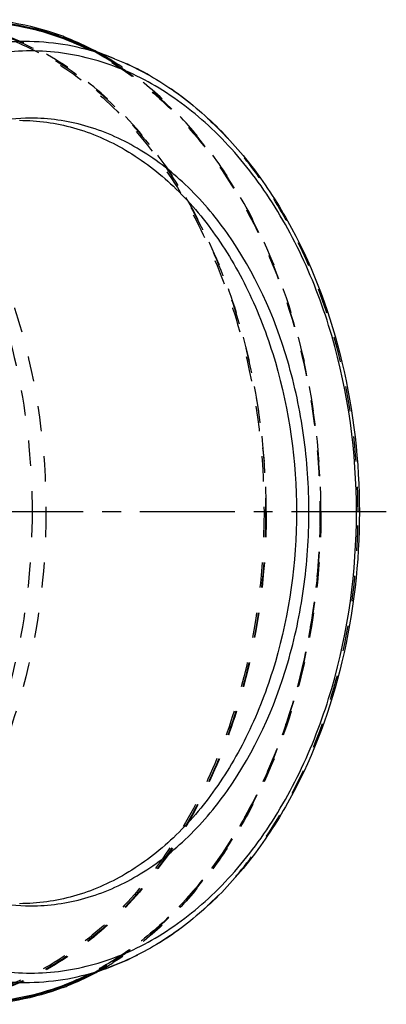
# Model space of a CAD drawing. Header units: millimetres. Extents: x 286 to 716, y 372 to 633.
# Tile 13 of 13: x 621 to 716, y 372 to 626. Entities that reach past the tile are written whole.
import ezdxf

# ---------------------------------------------------------------- set-up
doc = ezdxf.new("R2010")
doc.units = ezdxf.units.MM
doc.header["$LTSCALE"] = 65.185185
doc.linetypes.add('CENTER', pattern=[0.6, 0.375, -0.075, 0.075, -0.075])
doc.linetypes.add('HIDDEN', pattern=[0.2, 0.1, -0.1])
doc.layers.add('KOERPER', color=7, linetype='CONTINUOUS')
doc.layers.add('KONST.EL_MIT_GEO', color=7, linetype='CONTINUOUS')

msp = doc.modelspace()

# ---------------------------------------------------------------- linework, layer by layer
at = {"layer": 'KOERPER', "color": 8, "linetype": 'HIDDEN'}
msp.add_line((633.3, 620.79), (633.3, 620.79), dxfattribs=at)
at = {"layer": 'KOERPER', "color": 2, "linetype": 'CENTER'}
msp.add_line((715.83, 498.98), (286.14, 498.98), dxfattribs=at)
at = {"layer": 'KOERPER', "color": 7, "linetype": 'Continuous'}
msp.add_line((633.38, 376.95), (633.32, 376.93), dxfattribs=at)
for centre, radius, start, end in [((607.47, 555.8), 70.42, 68.3247, 68.8923), ((606.98, 554.45), 71.6, 64.2953, 68.3611), ((606.32, 553.09), 73.36, 62.0657, 68.2715), ((606.77, 443.97), 72.11, 291.656, 295.7247), ((606.3, 444.9), 73.4, 291.7269, 297.9137), ((607.54, 441.96), 70.22, 290.7543, 291.6741)]:
    msp.add_arc(centre, radius, start, end, dxfattribs=at)
at = {"layer": 'KOERPER', "color": 8, "linetype": 'HIDDEN'}
for centre, radius, start, end in [((605.15, 550.65), 75.81, 58.1379, 64.2973), ((604.21, 549.12), 77.86, 58.1419, 62.06), ((604.68, 448.15), 76.78, 295.7755, 301.8177), ((604.26, 448.73), 77.74, 297.9201, 301.8603)]:
    msp.add_arc(centre, radius, start, end, dxfattribs=at)
for points, knots in [([(684.84, 498.98), (684.84, 515.33), (681.55, 539.73), (670.45, 569.42), (659.35, 588.77), (645.76, 604.77), (630.13, 616.78), (613, 624.26), (600.94, 625.98), (595.04, 625.98)], [0, 0, 0, 0, 0.28679, 0.42395, 0.553971, 0.675795, 0.789521, 0.896637, 1, 1, 1, 1]), ([(633.3, 620.79), (638.06, 618.92), (647.44, 613.98), (660.11, 603.73), (671.41, 590.75), (684.54, 569.86), (695.77, 539.02), (698.75, 512.52), (698.75, 498.98)], [0, 0, 0, 0, 0.105172, 0.215977, 0.333277, 0.457184, 0.721595, 1, 1, 1, 1]), ([(645.17, 615.04), (649.22, 612.52), (657.08, 606.61), (667.54, 595.72), (676.78, 582.84), (687.38, 563.03), (696.4, 534.9), (700.02, 498.97), (696.4, 463.04), (687.38, 434.91), (676.78, 415.1), (667.54, 402.22), (657.07, 391.33), (649.21, 385.42), (645.16, 382.91)], [0, 0, 0, 0, 0.053768, 0.110324, 0.169789, 0.232045, 0.363274, 0.500005, 0.636735, 0.767962, 0.830216, 0.88968, 0.946233, 1, 1, 1, 1]), ([(698.98, 498.98), (698.98, 511.11), (696.58, 534.97), (687.56, 563.13), (676.95, 582.98), (667.7, 595.89), (657.22, 606.8), (649.36, 612.73), (645.3, 615.25)], [0, 0, 0, 0, 0.273436, 0.535882, 0.660394, 0.779331, 0.892452, 1, 1, 1, 1]), ([(684.84, 498.98), (684.84, 482.62), (681.55, 458.22), (670.45, 428.53), (659.35, 409.18), (645.76, 393.18), (630.13, 381.17), (613, 373.69), (600.94, 371.98), (595.04, 371.98)], [0, 0, 0, 0, 0.28679, 0.42395, 0.553971, 0.675795, 0.789521, 0.896637, 1, 1, 1, 1]), ([(698.98, 498.98), (698.98, 486.84), (696.58, 462.98), (687.56, 434.82), (676.95, 414.97), (667.7, 402.06), (657.22, 391.15), (649.35, 385.22), (645.3, 382.7)], [0, 0, 0, 0, 0.273437, 0.535883, 0.660395, 0.779331, 0.892452, 1, 1, 1, 1])]:
    msp.add_open_spline(points, degree=3, knots=knots, dxfattribs=at)
at = {"layer": 'KOERPER', "color": 7, "linetype": 'Continuous'}
for points, knots in [([(632.83, 621.49), (631.49, 622.01), (626.13, 623.89), (620.53, 625.1), (616.31, 625.57)], [0, 0, 0, 0, 0.253348, 1, 1, 1, 1]), ([(616.33, 625.3), (617.77, 625.14), (623.58, 624.28), (629.27, 622.63), (633.38, 621)], [0, 0, 0, 0, 0.247482, 1, 1, 1, 1]), ([(616.5, 625.01), (617.92, 624.85), (623.64, 624), (629.25, 622.38), (633.3, 620.79)], [0, 0, 0, 0, 0.247525, 1, 1, 1, 1]), ([(633.32, 376.93), (629.45, 375.4), (621.51, 373.05), (613.26, 372.24), (609.18, 372.24)], [0, 0, 0, 0, 0.504474, 1, 1, 1, 1]), ([(632.42, 376.3), (628.69, 374.89), (621.04, 372.72), (613.11, 371.98), (609.18, 371.98)], [0, 0, 0, 0, 0.504136, 1, 1, 1, 1])]:
    msp.add_open_spline(points, degree=3, knots=knots, dxfattribs=at)
at = {"layer": 'KONST.EL_MIT_GEO', "color": 7, "linetype": 'Continuous'}
for p, q in [((645.72, 615.91), (633.3, 620.79)), ((645.72, 382.04), (633.3, 377.16))]:
    msp.add_line(p, q, dxfattribs=at)
at = {"layer": 'KONST.EL_MIT_GEO', "color": 8, "linetype": 'HIDDEN'}
for p, q in [((645.72, 615.91), (645.72, 615.91)), ((645.72, 382.04), (645.72, 382.04)), ((633.3, 377.16), (633.3, 377.16))]:
    msp.add_line(p, q, dxfattribs=at)
for points, knots in [([(505.38, 498.98), (505.38, 515.31), (508.67, 539.67), (519.75, 569.31), (530.82, 588.63), (544.39, 604.6), (560, 616.59), (577.11, 624.07), (595.04, 626.61), (612.97, 624.07), (630.08, 616.59), (645.69, 604.6), (659.25, 588.63), (670.33, 569.31), (681.41, 539.67), (684.7, 515.31), (684.7, 498.98)], [0, 0, 0, 0, 0.143397, 0.211969, 0.276975, 0.33789, 0.394756, 0.448316, 0.5, 0.551683, 0.605244, 0.66211, 0.723025, 0.788031, 0.856603, 1, 1, 1, 1]), ([(538.57, 625.47), (544.45, 625.47), (556.47, 623.77), (573.52, 616.31), (589.1, 604.35), (602.64, 588.41), (613.69, 569.14), (624.74, 539.57), (628.02, 515.27), (628.02, 498.98)], [0, 0, 0, 0, 0.103369, 0.210492, 0.324226, 0.446059, 0.57609, 0.713256, 1, 1, 1, 1]), ([(594.83, 625.47), (600.7, 625.47), (612.72, 623.77), (629.78, 616.31), (645.36, 604.35), (658.89, 588.42), (669.94, 569.14), (681, 539.57), (684.28, 515.27), (684.28, 498.98)], [0, 0, 0, 0, 0.103367, 0.210487, 0.32422, 0.446049, 0.576062, 0.713206, 1, 1, 1, 1]), ([(484.54, 601.39), (487.76, 604.6), (494.5, 610.46), (505.67, 617.39), (517.43, 622.1), (529.56, 624.49), (541.82, 624.5), (553.96, 622.13), (565.73, 617.44), (576.9, 610.53), (587.27, 601.55), (600.06, 586.74), (612.89, 563.92), (622.31, 532.64), (624.43, 510.31), (624.43, 498.98)], [0, 0, 0, 0, 0.060216, 0.117732, 0.173071, 0.226987, 0.280407, 0.334315, 0.389639, 0.447134, 0.507327, 0.570488, 0.705379, 0.850001, 1, 1, 1, 1]), ([(633.3, 620.79), (638.05, 618.92), (647.41, 613.99), (660.07, 603.75), (671.37, 590.78), (684.5, 569.88), (695.73, 539.02), (700.23, 498.98), (695.73, 458.93), (684.5, 428.07), (671.37, 407.17), (660.07, 394.2), (647.41, 383.96), (638.05, 379.03), (633.3, 377.16)], [0, 0, 0, 0, 0.052517, 0.107877, 0.166515, 0.22848, 0.360734, 0.5, 0.639266, 0.77152, 0.833485, 0.892123, 0.947483, 1, 1, 1, 1]), ([(708.54, 498.98), (708.54, 511.97), (705.68, 537.4), (694.91, 567.01), (682.3, 587.07), (671.45, 599.53), (659.29, 609.37), (650.29, 614.11), (645.72, 615.91)], [0, 0, 0, 0, 0.278302, 0.542712, 0.666659, 0.783996, 0.894821, 1, 1, 1, 1]), ([(624.43, 498.98), (624.43, 487.64), (622.31, 465.31), (612.89, 434.03), (600.06, 411.21), (587.27, 396.4), (576.9, 387.42), (565.73, 380.51), (553.96, 375.82), (541.82, 373.45), (529.56, 373.46), (517.43, 375.85), (505.67, 380.56), (494.5, 387.49), (487.76, 393.35), (484.54, 396.56)], [0, 0, 0, 0, 0.150001, 0.294625, 0.429515, 0.492676, 0.552868, 0.610363, 0.665686, 0.719595, 0.773014, 0.82693, 0.882268, 0.939784, 1, 1, 1, 1]), ([(684.7, 498.98), (684.7, 482.64), (681.41, 458.28), (670.33, 428.64), (659.25, 409.32), (645.69, 393.35), (630.08, 381.36), (612.97, 373.88), (595.04, 371.34), (577.11, 373.88), (560, 381.36), (544.39, 393.35), (530.82, 409.32), (519.75, 428.64), (508.67, 458.28), (505.38, 482.64), (505.38, 498.98)], [0, 0, 0, 0, 0.143397, 0.211969, 0.276975, 0.33789, 0.394756, 0.448316, 0.5, 0.551683, 0.605244, 0.66211, 0.723025, 0.788031, 0.856603, 1, 1, 1, 1]), ([(628.02, 498.98), (628.02, 482.68), (624.74, 458.38), (613.69, 428.81), (602.64, 409.53), (589.1, 393.6), (573.52, 381.64), (556.47, 374.18), (544.45, 372.48), (538.57, 372.48)], [0, 0, 0, 0, 0.286748, 0.423914, 0.553944, 0.675776, 0.789509, 0.896632, 1, 1, 1, 1]), ([(684.28, 498.98), (684.28, 482.68), (681, 458.38), (669.94, 428.81), (658.89, 409.53), (645.36, 393.6), (629.78, 381.64), (612.72, 374.18), (600.7, 372.48), (594.83, 372.48)], [0, 0, 0, 0, 0.286793, 0.423937, 0.553951, 0.67578, 0.789513, 0.896633, 1, 1, 1, 1]), ([(698.75, 498.98), (698.75, 485.43), (695.77, 458.93), (684.54, 428.09), (671.4, 407.2), (660.11, 394.22), (647.44, 383.97), (638.06, 379.03), (633.3, 377.16)], [0, 0, 0, 0, 0.278407, 0.542818, 0.666723, 0.784022, 0.894827, 1, 1, 1, 1]), ([(645.72, 382.04), (650.29, 383.84), (659.29, 388.58), (671.45, 398.42), (682.3, 410.88), (694.91, 430.94), (705.68, 460.55), (708.54, 485.98), (708.54, 498.98)], [0, 0, 0, 0, 0.105179, 0.216004, 0.333341, 0.457289, 0.721698, 1, 1, 1, 1])]:
    msp.add_open_spline(points, degree=3, knots=knots, dxfattribs=at)
at = {"layer": 'KONST.EL_MIT_GEO', "color": 7, "linetype": 'Continuous'}
for points, knots in [([(645.72, 615.91), (642.58, 617.14), (636.18, 619.12), (626.27, 620.51), (616.3, 620.28), (606.43, 618.41), (596.79, 614.96), (584.2, 608.17), (569.68, 595.76), (555.54, 576.19), (541.14, 544.34), (536.9, 517.19), (536.9, 498.98)], [0, 0, 0, 0, 0.053984, 0.107049, 0.159866, 0.21313, 0.267494, 0.323518, 0.441867, 0.570128, 0.707742, 1, 1, 1, 1]), ([(708.14, 498.98), (708.14, 514.29), (705.06, 537.14), (694.67, 564.94), (684.28, 583.07), (671.55, 598.06), (656.9, 609.31), (640.85, 616.33), (624.03, 618.72), (607.21, 616.33), (591.16, 609.31), (576.51, 598.06), (563.78, 583.07), (553.39, 564.94), (543, 537.14), (539.92, 514.29), (539.92, 498.98)], [0, 0, 0, 0, 0.143351, 0.211928, 0.276946, 0.33787, 0.394744, 0.448311, 0.5, 0.55169, 0.605257, 0.662131, 0.723054, 0.788073, 0.856649, 1, 1, 1, 1]), ([(645.72, 615.91), (650.34, 614.09), (659.43, 609.31), (671.69, 599.41), (682.6, 586.91), (695.23, 566.86), (706.02, 537.31), (708.88, 511.93), (708.88, 498.98)], [0, 0, 0, 0, 0.106244, 0.21773, 0.335338, 0.459227, 0.722867, 1, 1, 1, 1]), ([(624.03, 600.58), (620.65, 600.58), (613.79, 599.88), (607.21, 597.86), (604.02, 596.56)], [0, 0, 0, 0, 0.495228, 1, 1, 1, 1]), ([(621.18, 600.02), (625.88, 600.02), (635.48, 598.66), (649.1, 592.71), (661.55, 583.15), (672.36, 570.42), (681.18, 555.03), (690.02, 531.4), (692.64, 511.99), (692.64, 498.98)], [0, 0, 0, 0, 0.103365, 0.210479, 0.324205, 0.446029, 0.57605, 0.71321, 1, 1, 1, 1]), ([(624.03, 397.38), (628.75, 397.38), (638.4, 398.74), (652.1, 404.73), (664.61, 414.34), (679.53, 431.9), (689.71, 454.44), (694.96, 479.21), (696.33, 498.98), (694.96, 518.74), (689.71, 543.51), (679.53, 566.05), (664.61, 583.61), (652.1, 593.22), (638.4, 599.21), (628.75, 600.58), (624.03, 600.58)], [0, 0, 0, 0, 0.051692, 0.105258, 0.162132, 0.223055, 0.356218, 0.427422, 0.5, 0.572578, 0.643782, 0.776945, 0.837868, 0.894742, 0.948308, 1, 1, 1, 1]), ([(633.3, 377.16), (630.03, 375.87), (623.36, 373.81), (613.03, 372.36), (602.66, 372.61), (592.37, 374.54), (582.33, 378.15), (569.21, 385.21), (554.09, 398.14), (539.36, 418.52), (524.36, 451.7), (519.93, 479.99), (519.93, 498.98)], [0, 0, 0, 0, 0.053982, 0.107045, 0.15986, 0.213121, 0.267483, 0.323504, 0.44183, 0.570047, 0.707641, 1, 1, 1, 1]), ([(536.9, 498.98), (536.9, 480.76), (541.14, 453.61), (555.54, 421.76), (569.68, 402.19), (584.2, 389.78), (596.79, 382.99), (606.43, 379.54), (616.3, 377.67), (626.27, 377.44), (636.18, 378.83), (642.58, 380.81), (645.72, 382.04)], [0, 0, 0, 0, 0.292258, 0.429873, 0.558133, 0.676482, 0.732506, 0.78687, 0.840134, 0.892951, 0.946016, 1, 1, 1, 1]), ([(539.92, 498.98), (539.92, 483.66), (543, 460.81), (553.39, 433), (563.78, 414.88), (576.51, 399.89), (591.16, 388.64), (607.21, 381.62), (624.03, 379.23), (640.85, 381.62), (656.9, 388.64), (671.55, 399.89), (684.28, 414.88), (694.67, 433), (705.06, 460.81), (708.14, 483.66), (708.14, 498.98)], [0, 0, 0, 0, 0.143351, 0.211928, 0.276946, 0.33787, 0.394744, 0.448311, 0.5, 0.55169, 0.605257, 0.662131, 0.723054, 0.788073, 0.856649, 1, 1, 1, 1]), ([(692.64, 498.98), (692.64, 485.96), (690.02, 466.55), (681.18, 442.92), (672.36, 427.53), (661.55, 414.8), (649.1, 405.24), (635.48, 399.29), (625.88, 397.93), (621.18, 397.93)], [0, 0, 0, 0, 0.28679, 0.42395, 0.553971, 0.675795, 0.789521, 0.896635, 1, 1, 1, 1]), ([(708.88, 498.98), (708.88, 486.02), (706.02, 460.64), (695.23, 431.09), (682.6, 411.04), (671.69, 398.54), (659.43, 388.64), (650.34, 383.86), (645.72, 382.04)], [0, 0, 0, 0, 0.277133, 0.540773, 0.664662, 0.78227, 0.893756, 1, 1, 1, 1]), ([(604.02, 401.39), (607.21, 400.09), (613.79, 398.07), (620.65, 397.38), (624.03, 397.38)], [0, 0, 0, 0, 0.504772, 1, 1, 1, 1])]:
    msp.add_open_spline(points, degree=3, knots=knots, dxfattribs=at)

doc.saveas('drawing.dxf')
